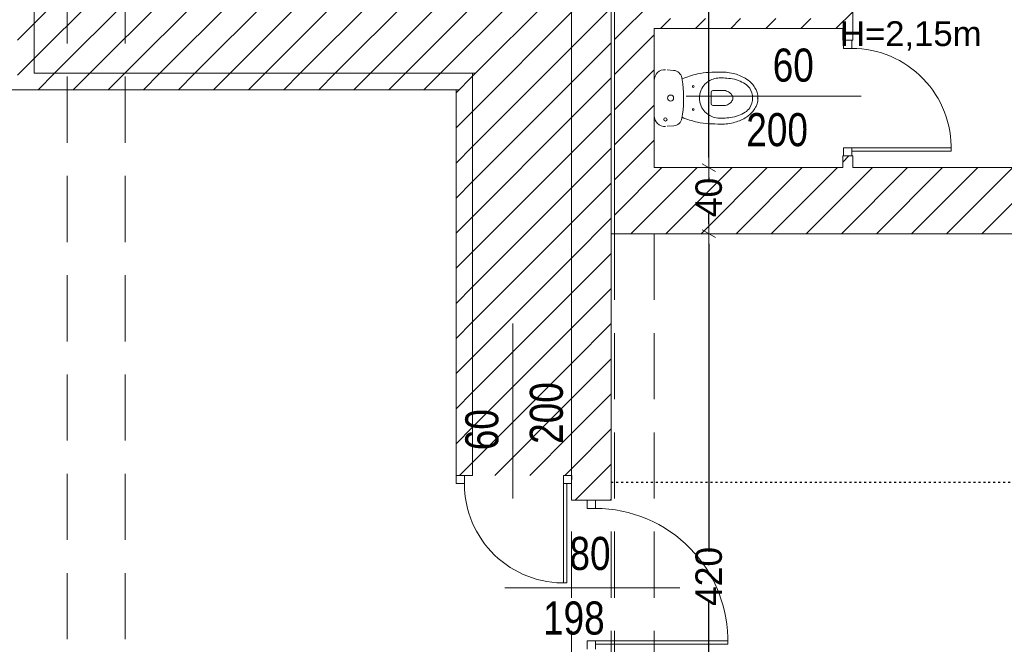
# Model space of a CAD drawing. Header units: millimetres. Extents: x -44596 to 32114, y 34976 to 82978.
# Tile 25 of 63: x 24417 to 25013, y 56592 to 56970. Entities that reach past the tile are written whole.
import ezdxf

# ---------------------------------------------------------------- set-up
doc = ezdxf.new("R2010")
doc.units = ezdxf.units.MM
doc.header["$MEASUREMENT"] = 0
doc.linetypes.add('ACAD_ISO02W100', pattern=[60, 40, -20])
doc.linetypes.add('ACAD_ISO03W100', pattern=[3, 1.2, -1.8])
for name, color, linetype in [('499-Wymiary i opisy', 7, 'Continuous'), ('L1', 7, 'Continuous'), ('MF_INST_WOD-KAN', 7, 'Continuous'), ('MF_KRESKOWANIE', 7, 'Continuous'), ('MF_OKNA', 7, 'Continuous'), ('MF_OPISY', 7, 'Continuous'), ('MF_przerywana', 7, 'Continuous'), ('MF_SCIANY_DZIAL', 7, 'Continuous')]:
    doc.layers.add(name, color=color, linetype=linetype)
doc.styles.add('GENERATED_STYLE_2', font='txt')
doc.styles.add('GENERATED_STYLE_4', font='txt')
doc.dimstyles.new('GENERATED_STYLE__2', dxfattribs={"dimtxt": 16, "dimasz": 6.08, "dimexe": 0.18, "dimexo": 0.0625, "dimgap": 0.09, "dimtad": 1, "dimdec": 0, "dimzin": 0, "dimdsep": 46, "dimtxsty": 'GENERATED_STYLE_4', "dimblk": 'ARROWHEAD_2', "dimblk1": 'ARROWHEAD_2', "dimblk2": 'ARROWHEAD_2', "dimcen": 0.09, "dimse1": 1, "dimse2": 1, "dimclrd": 7, "dimclre": 7, "dimclrt": 7, "dimadec": 0, "dimazin": 0, "dimtfac": 1, "dimtdec": 4, "dimtmove": 0, "dimatfit": 3, "dimfxl": 1, "dimtolj": 1, "dimtzin": 0, "dimarcsym": 0})
doc.dimstyles.new('GENERATED_STYLE__3', dxfattribs={"dimtxt": 16, "dimasz": 6.08, "dimexe": 0.18, "dimexo": 0.0625, "dimgap": 0.09, "dimtad": 1, "dimtih": 1, "dimtoh": 1, "dimdec": 0, "dimzin": 0, "dimdsep": 46, "dimtxsty": 'GENERATED_STYLE_4', "dimblk": 'ARROWHEAD_2', "dimblk1": 'ARROWHEAD_2', "dimblk2": 'ARROWHEAD_2', "dimcen": 0.09, "dimse1": 1, "dimse2": 1, "dimclrd": 7, "dimclre": 7, "dimclrt": 7, "dimadec": 0, "dimazin": 0, "dimtfac": 1, "dimtdec": 4, "dimtmove": 0, "dimatfit": 3, "dimfxl": 1, "dimtolj": 1, "dimtzin": 0, "dimarcsym": 0})
pattern_1 = [(45, (5608535.791, 4486378.817), (-10.606601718, 10.606601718), [])]

# ---------------------------------------------------------------- blocks, each defined once
blk = doc.blocks.new('ARROWHEAD_2')
at = {"color": 0, "linetype": 'Continuous', "lineweight": 0}
for p, q in [((0, 0), (-1, 0)), ((-0.378, -0.655), (0.378, 0.655))]:
    blk.add_line(p, q, dxfattribs=at)
blk = doc.blocks.new('*D37')
at = {"layer": '499-Wymiary i opisy', "color": 7, "linetype": 'Continuous', "lineweight": -2}
for p, q in [((24834.18, 56834.41), (24834.18, 56648.25)), ((24834.18, 56426.57), (24834.18, 56618.61))]:
    blk.add_line(p, q, dxfattribs=at)
at = {"layer": 'Defpoints', "color": 0}
for p in [(24775.19, 56840.49), (24834.18, 56840.49), (24775.19, 56420.49)]:
    blk.add_point(p, dxfattribs=at)
at = {"layer": '499-Wymiary i opisy', "color": 7, "lineweight": -2, "xscale": 6.080000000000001, "yscale": 6.080000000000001, "zscale": 6.080000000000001}
for p, rotation in [((24834.18, 56840.49), 90), ((24834.18, 56420.49), 270)]:
    blk.add_blockref('ARROWHEAD_2', p, dxfattribs=dict(at, rotation=rotation))
at = {"layer": '499-Wymiary i opisy', "color": 7, "lineweight": 13, "insert": (24834.18, 56633.43), "char_height": 16, "attachment_point": 5, "rotation": 90, "style": 'GENERATED_STYLE_4'}
blk.add_mtext('\\A1;420', dxfattribs=at)
blk = doc.blocks.new('*D38')
at = {"layer": '499-Wymiary i opisy', "color": 7, "linetype": 'Continuous', "lineweight": -2}
for p, q in [((24834.18, 56874.41), (24834.18, 56872.18)), ((24834.18, 56846.57), (24834.18, 56852.72))]:
    blk.add_line(p, q, dxfattribs=at)
at = {"layer": 'Defpoints', "color": 0}
for p in [(24801.19, 56880.49), (24834.18, 56880.49), (24775.19, 56840.49)]:
    blk.add_point(p, dxfattribs=at)
at = {"layer": '499-Wymiary i opisy', "color": 7, "lineweight": -2, "xscale": 6.080000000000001, "yscale": 6.080000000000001, "zscale": 6.080000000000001}
for p, rotation in [((24834.18, 56880.49), 90), ((24834.18, 56840.49), 270)]:
    blk.add_blockref('ARROWHEAD_2', p, dxfattribs=dict(at, rotation=rotation))
at = {"layer": '499-Wymiary i opisy', "color": 7, "lineweight": 13, "insert": (24834.18, 56862.45), "char_height": 16, "attachment_point": 5, "rotation": 90, "style": 'GENERATED_STYLE_4'}
blk.add_mtext('\\A1;40', dxfattribs=at)
blk = doc.blocks.new('*D39')
at = {"layer": '499-Wymiary i opisy', "color": 7, "linetype": 'Continuous', "lineweight": -2}
for p, q in [((24834.18, 57284.41), (24834.18, 57103.25)), ((24834.18, 56886.57), (24834.18, 57073.61))]:
    blk.add_line(p, q, dxfattribs=at)
at = {"layer": 'Defpoints', "color": 0}
for p in [(24801.19, 57290.49), (24834.18, 57290.49), (24801.19, 56880.49)]:
    blk.add_point(p, dxfattribs=at)
at = {"layer": '499-Wymiary i opisy', "color": 7, "lineweight": -2, "xscale": 6.080000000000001, "yscale": 6.080000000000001, "zscale": 6.080000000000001}
for p, rotation in [((24834.18, 57290.49), 90), ((24834.18, 56880.49), 270)]:
    blk.add_blockref('ARROWHEAD_2', p, dxfattribs=dict(at, rotation=rotation))
at = {"layer": '499-Wymiary i opisy', "color": 7, "lineweight": 13, "insert": (24834.18, 57088.43), "char_height": 16, "attachment_point": 5, "rotation": 90, "style": 'GENERATED_STYLE_4'}
blk.add_mtext('\\A1;410', dxfattribs=at)
blk = doc.blocks.new('*D106')
at = {"layer": '499-Wymiary i opisy', "color": 7, "linetype": 'Continuous', "lineweight": -2}
blk.add_line((24781.27, 56514.11), (25671.11, 56514.11), dxfattribs=at)
at = {"layer": 'Defpoints', "color": 0}
for p in [(25677.19, 56696.49), (25677.19, 56514.11), (24775.19, 56420.49)]:
    blk.add_point(p, dxfattribs=at)
at = {"layer": '499-Wymiary i opisy', "color": 7, "lineweight": -2, "xscale": 6.080000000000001, "yscale": 6.080000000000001, "zscale": 6.080000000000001, "rotation": 180}
blk.add_blockref('ARROWHEAD_2', (24775.19, 56514.11), dxfattribs=at)
at = {"layer": '499-Wymiary i opisy', "color": 7, "lineweight": -2, "xscale": 6.080000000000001, "yscale": 6.080000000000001, "zscale": 6.080000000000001}
blk.add_blockref('ARROWHEAD_2', (25677.19, 56514.11), dxfattribs=at)
at = {"layer": '499-Wymiary i opisy', "color": 7, "lineweight": 13, "insert": (25218.89, 56522.37), "char_height": 16, "attachment_point": 5, "style": 'GENERATED_STYLE_4'}
blk.add_mtext('\\A1;902', dxfattribs=at)
blk = doc.blocks.new('*D156')
at = {"layer": '499-Wymiary i opisy', "color": 7, "linetype": 'Continuous', "lineweight": -2}
for p, q in [((22704.35, 57039.41), (22704.35, 56668.98)), ((22704.35, 56263.57), (22704.35, 56639.88))]:
    blk.add_line(p, q, dxfattribs=at)
at = {"layer": 'Defpoints', "color": 0}
for p in [(22704.35, 57045.49), (24751.19, 57045.49), (23225.19, 56257.49)]:
    blk.add_point(p, dxfattribs=at)
at = {"layer": '499-Wymiary i opisy', "color": 7, "lineweight": -2, "xscale": 6.080000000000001, "yscale": 6.080000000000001, "zscale": 6.080000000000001}
for p, rotation in [((22704.35, 57045.49), 90), ((22704.35, 56257.49), 270)]:
    blk.add_blockref('ARROWHEAD_2', p, dxfattribs=dict(at, rotation=rotation))
at = {"layer": '499-Wymiary i opisy', "color": 7, "lineweight": 13, "insert": (22704.35, 56654.43), "char_height": 16, "attachment_point": 5, "rotation": 90, "style": 'GENERATED_STYLE_4'}
blk.add_mtext('\\A1;788', dxfattribs=at)

msp = doc.modelspace()

# ---------------------------------------------------------------- hatches: boundary and pattern name
at = {"layer": 'L1', "linetype": 'Continuous', "lineweight": 13}
h = msp.add_hatch(dxfattribs=at)
h.set_pattern_fill('ceg3a_zwyk3a', color=251, style=0, pattern_type=2)
h.set_pattern_definition(pattern_1)
h.paths.add_polyline_path([(24517.19, 57033.49), (24517.19, 56995.49), (24426.19, 56995.49), (24426.19, 56937.49), (24691.33, 56937.49), (24691.33, 56694.49), (24751.19, 56694.49), (24751.19, 56995.49), (24707.19, 56995.49), (24707.19, 57033.49), (24737.19, 57033.49), (24737.19, 57273.49), (24469.19, 57273.49), (24469.19, 57033.49)])
at = {"layer": 'MF_KRESKOWANIE', "linetype": 'Continuous', "lineweight": 13}
h = msp.add_hatch(dxfattribs=at)
h.set_pattern_fill('bloczki_ceramiczne', color=251, style=0, pattern_type=2)
h.set_pattern_definition(pattern_1)
h.paths.add_polyline_path([(24763.19, 57052.49), (24763.19, 57033.49), (24775.19, 57033.49), (24777.19, 57033.49), (24777.19, 56840.49), (24801.19, 56840.49), (25377.19, 56840.49), (25512.19, 56840.49), (25512.19, 56880.49), (25401.19, 56880.49), (25401.19, 56911.95), (25401.19, 57188.49), (25471.19, 57188.49), (25491.19, 57188.49), (25491.19, 57228.49), (25401.19, 57228.49), (25401.19, 57330.49), (25251.19, 57330.49), (25251.19, 57290.49), (25271.19, 57290.49), (25271.19, 57227.49), (25277.19, 57227.49), (25277.19, 57290.49), (25361.19, 57290.49), (25361.19, 57188.49), (25361.19, 57150.49), (25277.19, 57150.49), (25277.19, 57157.49), (25271.19, 57157.49), (25271.19, 57150.49), (25243.19, 57150.49), (25243.19, 57137.49), (25249.19, 57137.49), (25249.19, 57144.49), (25361.19, 57144.49), (25361.19, 57060.49), (25249.19, 57060.49), (25249.19, 57067.49), (25243.19, 57067.49), (25243.19, 57047.49), (25249.19, 57047.49), (25249.19, 57054.49), (25361.19, 57054.49), (25361.19, 56970.49), (25249.19, 56970.49), (25249.19, 56977.49), (25243.19, 56977.49), (25243.19, 56957.49), (25249.19, 56957.49), (25249.19, 56964.49), (25361.19, 56964.49), (25361.19, 56880.49), (25249.19, 56880.49), (25249.19, 56887.49), (25243.19, 56887.49), (25243.19, 56880.49), (25144.19, 56880.49), (25144.19, 56887.49), (25138.19, 56887.49), (25138.19, 56880.49), (25026.19, 56880.49), (25026.19, 56964.49), (25138.19, 56964.49), (25138.19, 56957.49), (25144.19, 56957.49), (25144.19, 56977.49), (25138.19, 56977.49), (25138.19, 56970.49), (25026.19, 56970.49), (25026.19, 57054.49), (25138.19, 57054.49), (25138.19, 57047.49), (25144.19, 57047.49), (25144.19, 57067.49), (25138.19, 57067.49), (25138.19, 57060.49), (25026.19, 57060.49), (25026.19, 57144.49), (25138.19, 57144.49), (25138.19, 57137.49), (25144.19, 57137.49), (25144.19, 57150.49), (25130.19, 57150.49), (25130.19, 57290.49), (25171.19, 57290.49), (25171.19, 57330.49), (25001.19, 57330.49), (25001.19, 57290.49), (25034.19, 57290.49), (25034.19, 57227.49), (25040.19, 57227.49), (25040.19, 57290.49), (25124.19, 57290.49), (25124.19, 57150.49), (25040.19, 57150.49), (25040.19, 57157.49), (25034.19, 57157.49), (25034.19, 57150.49), (25020.19, 57150.49), (25020.19, 56880.49), (24921.19, 56880.49), (24921.19, 56887.49), (24915.19, 56887.49), (24915.19, 56880.49), (24801.19, 56880.49), (24801.19, 56964.49), (24915.19, 56964.49), (24915.19, 56957.49), (24921.19, 56957.49), (24921.19, 56977.49), (24915.19, 56977.49), (24915.19, 56970.49), (24801.19, 56970.49), (24801.19, 57054.49), (24915.19, 57054.49), (24915.19, 57047.49), (24921.19, 57047.49), (24921.19, 57067.49), (24915.19, 57067.49), (24915.19, 57060.49), (24801.19, 57060.49), (24801.19, 57144.49), (24915.19, 57144.49), (24915.19, 57137.49), (24921.19, 57137.49), (24921.19, 57150.49), (24893.19, 57150.49), (24893.19, 57157.49), (24887.19, 57157.49), (24887.19, 57150.49), (24801.19, 57150.49), (24801.19, 57290.49), (24887.19, 57290.49), (24887.19, 57227.49), (24893.19, 57227.49), (24893.19, 57290.49), (24921.19, 57290.49), (24921.19, 57330.49), (24801.19, 57330.49), (24801.19, 57450.49), (24921.19, 57450.49), (24921.19, 57490.49), (24801.19, 57490.49), (24801.19, 57795.49), (24801.19, 58644.49), (25300.18, 58644.49), (25101.19, 58684.49), (25103.19, 58684.49), (25103.19, 59169.49), (25661.19, 59169.49), (25661.19, 58986.49), (25701.19, 58986.49), (25701.19, 59289.49), (25661.19, 59289.49), (25661.19, 59209.49), (25103.19, 59209.49), (25103.19, 59694.49), (25661.19, 59694.49), (25661.19, 59369.49), (25701.19, 59369.49), (25701.19, 59544.49), (25944.19, 59544.49), (25961.19, 59544.49), (25961.19, 59369.49), (26001.19, 59369.49), (26001.19, 59544.49), (26381.19, 59544.49), (26381.19, 59536.99), (26381.19, 59526.99), (26421.19, 59536.99), (26421.19, 59544.49), (26575.19, 59544.49), (26575.19, 59486.99), (26615.19, 59486.99), (26615.19, 59584.49), (26577.19, 59584.49), (26001.19, 59584.49), (25734.19, 59584.49), (25715.19, 59584.49), (25715.19, 59734.49), (25677.19, 59734.49), (25063.19, 59734.49), (25063.19, 58703.49), (25063.19, 58684.49), (24763.19, 58684.49), (24763.19, 58370.49), (24763.19, 58340.49)])
h = msp.add_hatch(dxfattribs=at)
h.set_pattern_fill('bloczki_ceramiczne', color=251, style=0, pattern_type=2)
h.set_pattern_definition(pattern_1)
h.paths.add_polyline_path([(24775.19, 56875.49), (24775.19, 56995.49), (24775.19, 57033.49), (24763.19, 57033.49), (24761.19, 57033.49), (24751.19, 57033.49), (24751.19, 56995.49), (24751.19, 56875.49), (24751.19, 56679.49), (24775.19, 56679.49)])
h = msp.add_hatch(dxfattribs=at)
h.set_pattern_fill('bloczki_ceramiczne', color=251, style=0, pattern_type=2)
h.set_pattern_definition(pattern_1)
h.paths.add_polyline_path([(24426.19, 56995.49), (24416.19, 56995.49), (24416.19, 56927.49), (24681.33, 56927.49), (24681.33, 56694.49), (24691.33, 56694.49), (24691.33, 56937.49), (24426.19, 56937.49)])

# ---------------------------------------------------------------- linework, layer by layer
at = {"layer": 'L1', "color": 251, "linetype": 'Continuous', "lineweight": 13}
for p, q in [((24777.19, 56840.49), (24777.19, 57033.49)), ((24426.19, 56995.49), (24426.19, 56937.49)), ((24751.19, 56995.49), (24751.19, 56875.49)), ((24775.19, 56875.49), (24775.19, 56995.49)), ((24921.19, 56977.49), (24921.19, 56957.49)), ((24801.19, 56964.49), (24801.19, 56880.49)), ((24801.19, 56880.49), (24801.19, 56964.49)), ((24801.19, 56964.49), (24915.19, 56964.49)), ((24915.19, 56964.49), (24915.19, 56957.49)), ((24921.19, 56957.49), (24915.19, 56957.49)), ((24693.19, 56937.49), (24426.19, 56937.49)), ((24691.33, 56694.49), (24691.33, 56937.49)), ((24683.19, 56927.49), (23926.19, 56927.49)), ((24683.19, 56927.49), (24416.19, 56927.49)), ((24681.33, 56689.49), (24681.33, 56927.49)), ((24915.19, 56887.49), (24915.19, 56880.49)), ((24915.19, 56887.49), (24921.19, 56887.49)), ((24921.19, 56887.49), (24921.19, 56880.49)), ((24915.19, 56880.49), (24801.19, 56880.49)), ((25020.19, 56880.49), (24921.19, 56880.49)), ((24751.19, 56875.49), (24751.19, 56679.49)), ((24775.19, 56679.49), (24775.19, 56875.49)), ((24775.19, 56840.49), (24777.19, 56840.49)), ((24777.19, 56840.49), (24801.19, 56840.49)), ((24801.19, 56840.49), (25377.19, 56840.49)), ((24691.33, 56694.49), (24681.33, 56694.49)), ((24751.19, 56679.49), (24751.19, 56689.49)), ((24775.19, 56679.49), (24751.19, 56679.49))]:
    msp.add_line(p, q, dxfattribs=at)
at = {"layer": 'MF_INST_WOD-KAN', "color": 251, "linetype": 'Continuous', "lineweight": 13}
for p, q in [((24801.19, 56922.49), (24801.19, 56934.11)), ((24808.97, 56939.5), (24812.84, 56939.23)), ((24818.4, 56931.13), (24817.79, 56934.74)), ((24801.19, 56922.49), (24801.19, 56910.88)), ((24835.6, 56918.94), (24835.6, 56926.07)), ((24844.19, 56926.97), (24836.5, 56926.97)), ((24863.49, 56922.49), (24863.54, 56922.49)), ((24844.19, 56918.04), (24836.5, 56918.04)), ((24808.97, 56905.49), (24812.95, 56905.76))]:
    msp.add_line(p, q, dxfattribs=at)
at = {"layer": 'MF_INST_WOD-KAN', "color": 251, "linetype": 'Continuous', "lineweight": 13, "flags": 128}
msp.add_lwpolyline([(24828.51, 56922.49, 0.057476), (24828.77, 56919.94, 0.045271), (24829.51, 56917.57, 0.095424), (24831.77, 56914.17, 0.100659), (24835.95, 56911.34, 0.070674), (24839.53, 56910.42, 0.042801), (24843.09, 56910.33, 0.016575), (24847.22, 56910.72, 0.055952), (24852.15, 56911.91, 0.056512), (24856.13, 56913.9, 0.099066), (24858.88, 56916.59, 0.155576), (24860.66, 56922.49, 0.155576), (24858.88, 56928.4, 0.099066), (24856.13, 56931.09, 0.056512), (24852.15, 56933.08, 0.055952), (24847.22, 56934.27, 0.016575), (24843.09, 56934.66, 0.042801), (24839.53, 56934.57, 0.070674), (24835.95, 56933.65, 0.100659), (24831.77, 56930.82, 0.095424), (24829.51, 56927.42, 0.045271), (24828.77, 56925.05, 0.057476)], format="xyb", close=True, dxfattribs=at)
for points in [[(24841.43, 56906.74, 0.065368), (24849.92, 56907.84, 0.072342), (24856.93, 56911.02, 0.067576), (24860.69, 56914.3, 0.058623), (24862.47, 56916.9, 0.04419), (24863.37, 56919.04, 0.077511), (24863.9, 56922.49, 0.077511), (24863.37, 56925.95, 0.04419), (24862.47, 56928.08, 0.058623), (24860.69, 56930.69, 0.067576), (24856.93, 56933.97, 0.072342), (24849.92, 56937.15, 0.065368), (24841.43, 56938.24)], [(24844.19, 56918.04, -0.004392), (24845.49, 56918.48, 0.099243), (24846.77, 56919.2, 0.033501), (24847.82, 56920.25, 0.181314), (24848.67, 56922.49, 0.002326), (24848.67, 56922.51, 0.181314), (24847.82, 56924.75, 0.033501), (24846.77, 56925.8, 0.099243), (24845.49, 56926.53, -0.004392), (24844.19, 56926.97)]]:
    msp.add_lwpolyline(points, format="xyb", dxfattribs=at)
at = {"layer": 'MF_INST_WOD-KAN', "color": 251, "linetype": 'Continuous', "lineweight": 13}
for centre, radius in [((24824.75, 56929.47), 0.543), ((24811.07, 56922.49), 1.8), ((24824.75, 56915.52), 0.543), ((24807.92, 56909.56), 0.99)]:
    msp.add_circle(centre, radius, dxfattribs=at)
for centre, radius, start, end in [((24807.59, 56933.18), 6.47, 86.03753, 180), ((24812.47, 56933.84), 5.4, 9.59201, 86.03753), ((24743.53, 56922.49), 75.37, 350.67102, 6.58278), ((24836.5, 56926.07), 0.9, 90, 180), ((24836.5, 56918.94), 0.9, 180, 270), ((24807.59, 56911.81), 6.47, 180, 273.96247), ((24812.58, 56911.15), 5.4, 273.96247, 350.67102)]:
    msp.add_arc(centre, radius, start, end, dxfattribs=at)
for points in [[(24841.43, 56938.24), (24836.64, 56938.15), (24831.84, 56938.06), (24827.23, 56937.05), (24824.09, 56936.36), (24821.04, 56935.25), (24818, 56934.14)], [(24841.43, 56906.74), (24836.64, 56906.84), (24831.84, 56906.93), (24827.23, 56907.94), (24824.09, 56908.62), (24821.04, 56909.74), (24818, 56910.85)]]:
    msp.add_open_spline(points, degree=3, knots=[0, 0, 0, 0, 1, 1, 1, 2, 2, 2, 2], dxfattribs=at)
at = {"layer": 'MF_OKNA', "color": 251, "linetype": 'Continuous', "lineweight": 13}
for p, q in [((24918.19, 56957.49), (24915.69, 56957.49)), ((24915.69, 56957.49), (24915.69, 56952.49)), ((24920.69, 56952.49), (24920.69, 56957.49)), ((24915.69, 56952.49), (24920.69, 56952.49)), ((24820.44, 56923.68), (24926.24, 56923.68)), ((24915.69, 56887.49), (24915.69, 56892.49)), ((24915.69, 56892.49), (24920.69, 56892.49)), ((24920.69, 56892.49), (24920.69, 56887.49)), ((24920.69, 56892.49), (24980.69, 56892.49)), ((24918.19, 56887.49), (24915.69, 56887.49)), ((24920.69, 56890.49), (24980.66, 56890.49)), ((24715.64, 56786.33), (24715.64, 56680.53)), ((24681.33, 56691.99), (24681.33, 56694.49)), ((24681.33, 56694.49), (24686.33, 56694.49)), ((24686.33, 56689.49), (24681.33, 56689.49)), ((24686.33, 56694.49), (24686.33, 56689.49)), ((24751.33, 56694.49), (24746.33, 56694.49)), ((24746.33, 56694.49), (24746.33, 56689.49)), ((24746.33, 56689.49), (24751.33, 56689.49)), ((24746.33, 56689.49), (24746.33, 56629.49)), ((24748.33, 56689.49), (24748.33, 56629.53)), ((24751.33, 56691.99), (24751.33, 56694.49)), ((24763.19, 56679.49), (24760.69, 56679.49)), ((24760.69, 56679.49), (24760.69, 56674.49)), ((24765.69, 56674.49), (24765.69, 56679.49)), ((24760.69, 56674.49), (24765.69, 56674.49)), ((24816.64, 56626.5), (24710.83, 56626.5)), ((24760.69, 56589.49), (24760.69, 56594.49)), ((24760.69, 56594.49), (24765.69, 56594.49)), ((24765.69, 56594.49), (24765.69, 56589.49)), ((24765.69, 56594.49), (24845.69, 56594.49)), ((24765.69, 56592.49), (24845.67, 56592.49))]:
    msp.add_line(p, q, dxfattribs=at)
for centre, radius, start, end in [((24920.69, 56892.49), 60, 358.08979, 90), ((24746.33, 56689.49), 60, 180, 271.91021), ((24765.69, 56594.49), 80, 358.56746, 90)]:
    msp.add_arc(centre, radius, start, end, dxfattribs=at)
at = {"layer": 'MF_przerywana', "color": 251, "linetype": 'ACAD_ISO02W100', "lineweight": 13}
for p, q in [((24446.19, 56995.49), (24446.19, 56425.49)), ((24481.19, 56995.49), (24481.19, 56425.49)), ((24751.19, 56840.49), (24751.19, 56420.49)), ((24775.19, 56840.49), (24775.19, 56420.49)), ((24777.19, 56840.49), (24777.19, 56420.49)), ((24801.19, 56840.49), (24801.19, 56420.49))]:
    msp.add_line(p, q, dxfattribs=at)
at = {"layer": 'MF_SCIANY_DZIAL', "color": 251, "linetype": 'ACAD_ISO03W100', "lineweight": 25}
msp.add_line((24775.19, 56690.49), (25377.19, 56690.49), dxfattribs=at)

# ---------------------------------------------------------------- texts
at = {"layer": 'MF_OKNA', "color": 251, "linetype": 'Continuous', "lineweight": 13, "char_height": 20, "attachment_point": 4, "style": 'GENERATED_STYLE_2'}
for s, insert in [('\\A1;{\\W0.800000x;\\pql;\\fArial|b0|i0|c238|p38;60}', (24872.81, 56942.28)), ('\\A1;{\\W0.800000x;\\pql;\\fArial|b0|i0|c238|p38;200}', (24856.83, 56903.26)), ('\\A1;{\\W0.800000x;\\pql;\\fArial|b0|i0|c238|p38;80}', (24749.89, 56647.19)), ('\\A1;{\\W0.800000x;\\pql;\\fArial|b0|i0|c238|p38;198}', (24733.91, 56608.17))]:
    msp.add_mtext(s, dxfattribs=dict(at, insert=insert))
at = {"layer": 'MF_OKNA', "color": 251, "linetype": 'Continuous', "lineweight": 13, "char_height": 20, "attachment_point": 4, "rotation": 90, "style": 'GENERATED_STYLE_2'}
for s, insert in [('\\A1;{\\W0.800000x;\\pql;\\fArial|b0|i0|c238|p38;200}', (24736.06, 56713.52)), ('\\A1;{\\W0.800000x;\\pql;\\fArial|b0|i0|c238|p38;60}', (24697.04, 56709.68))]:
    msp.add_mtext(s, dxfattribs=dict(at, insert=insert))
at = {"layer": 'MF_OPISY', "color": 251, "linetype": 'Continuous', "lineweight": 13, "insert": (24956.29, 56968.92), "char_height": 15, "attachment_point": 2, "style": 'GENERATED_STYLE_2'}
msp.add_mtext('\\A1;{\\pqc;\\fArial|b0|i0|c238|p38;H=2,15m}', dxfattribs=at)

# ---------------------------------------------------------------- dimensions: what is measured, and where the dimension line sits
at = {"layer": '499-Wymiary i opisy', "color": 251, "linetype": 'Continuous', "lineweight": 13}
for base, p1, p2, picture, middle in [((24834.18, 57290.49), (24801.19, 56880.49), (24801.19, 57290.49), '*D39', (24834.18, 57088.43)), ((22704.35, 57045.49), (23225.19, 56257.49), (24751.19, 57045.49), '*D156', (22704.35, 56654.43)), ((24834.18, 56880.49), (24775.19, 56840.49), (24801.19, 56880.49), '*D38', (24834.18, 56862.45)), ((24834.18, 56840.49), (24775.19, 56420.49), (24775.19, 56840.49), '*D37', (24834.18, 56633.43))]:
    dim = msp.add_linear_dim(base=base, p1=p1, p2=p2, angle=90, dimstyle='GENERATED_STYLE__2', dxfattribs=at)
    dim.commit()
    dim.dimension.update_dxf_attribs({"geometry": picture, "text_midpoint": middle, "dimtype": 160, "text_rotation": 90})
dim = msp.add_linear_dim(base=(25677.19, 56514.11), p1=(24775.19, 56420.49), p2=(25677.19, 56696.49), dimstyle='GENERATED_STYLE__3', dxfattribs=at)
dim.commit()
dim.dimension.update_dxf_attribs({"geometry": '*D106', "text_midpoint": (25218.89, 56514.11), "dimtype": 160})

doc.saveas('drawing.dxf')
